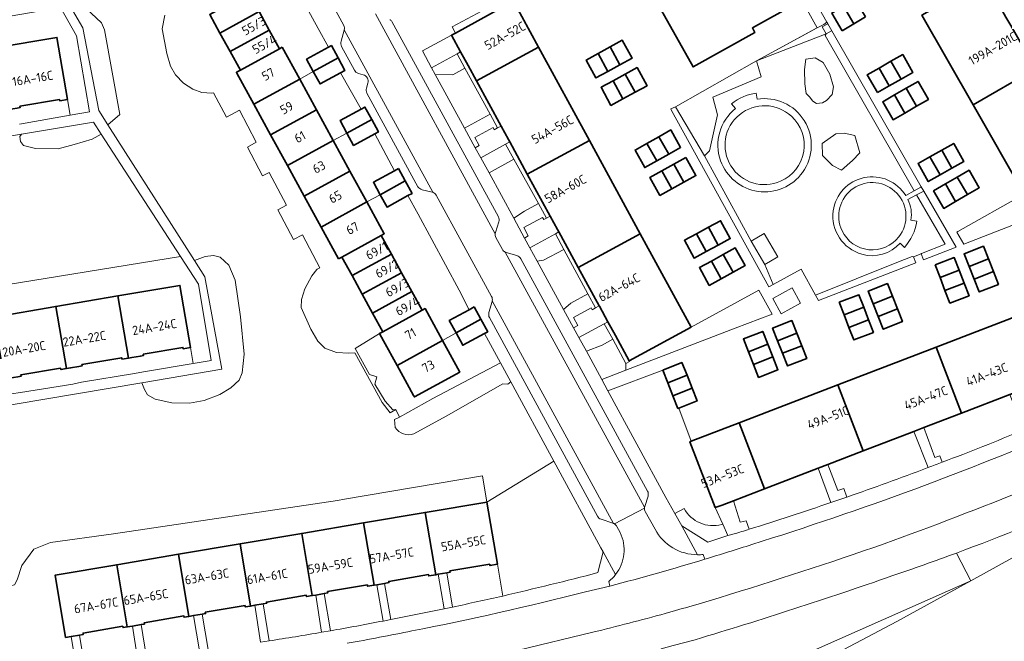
# Model space of a CAD drawing. Extents: x 152761 to 155748, y 459947 to 462743.
# Tile 183 of 256: x 155071 to 155217, y 461356 to 461448. Entities that reach past the tile are written whole.
import ezdxf
from ezdxf.enums import TextEntityAlignment as Align

# ---------------------------------------------------------------- set-up
doc = ezdxf.new("R2010")
doc.units = 0
doc.header["$LTSCALE"] = 0.75
for name, color, linetype, lineweight in [('B-RO-GR-BEPLANTING_CULTUUR_BODEMBEDEKKER-GV', 251, 'CONTINUOUS', 18), ('B-RO-GR-BEPLANTING_CULTUUR_BOSPLANTSOEN-GV', 251, 'CONTINUOUS', 18), ('B-RO-GR-BEPLANTING_CULTUUR_HEESTERS-GV', 251, 'CONTINUOUS', 18), ('B-RO-GR-BEPLANTING_CULTUUR_ROOS-GV', 251, 'CONTINUOUS', 18), ('B-RO-GR-GROENVOORZIENING-GV', 251, 'CONTINUOUS', 18), ('B-RO-GR-HAAG-GV', 251, 'CONTINUOUS', 13), ('B-RO-IE-TERREINAFSCHEIDING_KUNSTMATIG_HEKWERK-G', 251, 'IE-TERREINAFSCHEIDING-KUNSTMATIG', 18), ('B-RO-IE-TERREINAFSCHEIDING_KUNSTMATIG_MUUR-G', 251, 'IE-TERREINAFSCHEIDING-KUNSTMATIG-DICHT', 18), ('B-RO-OG-BEBOUWING-GV', 6, 'CONTINUOUS', 35), ('B-RO-OG-BEBOUWING-T18', 1, 'CONTINUOUS', 18), ('B-RO-OG-TERREIN_CULTUURSCHEIDING-GV', 251, 'CONTINUOUS', 18), ('B-RO-OG-TERREIN_ONBEGROEID-GV', 251, 'CONTINUOUS', 18), ('B-RO-VH-VERHARDING_ASFALT-GV', 251, 'CONTINUOUS', 18), ('B-RO-VH-VERHARDING_BETONSTRAATSTEEN-GV', 251, 'CONTINUOUS', 18), ('B-RO-VH-VERHARDING_STRAATBAKSTEEN-GV', 251, 'CONTINUOUS', 18), ('B-RO-VH-VERHARDING_TEGEL-GV', 251, 'CONTINUOUS', 18)]:
    doc.layers.add(name, color=color, linetype=linetype, lineweight=lineweight)
doc.styles.add('NLCS-ISO-M200-T18', font='NLCS-ISO.ttf', dxfattribs={"height": 0.36})
doc.linetypes.add('IE-TERREINAFSCHEIDING-KUNSTMATIG', pattern='A,4,[82,NLCS.SHX,S=0.75,R=90,X=0,Y=0],4,-2', length=10)
doc.linetypes.add('IE-TERREINAFSCHEIDING-KUNSTMATIG-DICHT', pattern='A,8,-1,[82,NLCS.SHX,S=0.75,R=90,X=0,Y=0],-1', length=10)

msp = doc.modelspace()

# ---------------------------------------------------------------- linework, layer by layer
at = {"layer": 'B-RO-GR-BEPLANTING_CULTUUR_BODEMBEDEKKER-GV', "flags": 128}
for points in [[(155167.31, 461394.118), (155166.561, 461396.014), (155158.434, 461392.947), (155167.039, 461377.125), (155168.351, 461374.748), (155169.723, 461375.486)], [(155175.3, 461373.101), (155175.457, 461373.162), (155174.35, 461375.604), (155170.591, 461385.391), (155170.752, 461385.453), (155168.948, 461390.381), (155168.807, 461390.325), (155168.058, 461392.221), (155167.31, 461394.118)], [(155220.067, 461387.117), (155218.073, 461392.398), (155210.897, 461389.642), (155205.303, 461387.493)], [(155205.807, 461381.495), (155205.932, 461381.542), (155203.793, 461386.913), (155196.278, 461384.027), (155191.041, 461382.015)], [(155205.303, 461387.493), (155206.906, 461383.067), (155207.665, 461383.314), (155208.041, 461382.343)], [(155191.518, 461376.364), (155189.61, 461381.465), (155181.659, 461378.411), (155177.037, 461376.636)], [(155191.041, 461382.015), (155192.526, 461378.162), (155193.446, 461378.422), (155193.892, 461377.182)], [(155177.037, 461376.636), (155178.06, 461373.423), (155178.95, 461373.647), (155179.395, 461372.395)], [(155169.723, 461375.486), (155168.351, 461374.748), (155169.365, 461372.911), (155173.268, 461370.482), (155176.229, 461371.457), (155175.457, 461373.162)], [(155175.457, 461373.162), (155175.3, 461373.101)], [(155142.022, 461367.198), (155140.911, 461367.01), (155140.877, 461367.206), (155134.978, 461366.206), (155135.012, 461366.005), (155134.525, 461365.922), (155135.384, 461360.854)], [(155142.822, 461362.488), (155142.022, 461367.198)], [(155134.122, 461360.59), (155133.255, 461365.707), (155132.87, 461365.642), (155131.838, 461365.467), (155131.805, 461365.661), (155125.9, 461364.66), (155125.932, 461364.472), (155125.292, 461364.363), (155126.202, 461358.995)], [(155125.056, 461358.773), (155124.142, 461364.168), (155123.716, 461364.096), (155122.763, 461363.935), (155122.729, 461364.135), (155116.827, 461363.135), (155116.861, 461362.935), (155116.304, 461362.841), (155117.241, 461357.322)], [(155115.946, 461357.098), (155115.085, 461362.634), (155114.563, 461362.546), (155113.692, 461362.398), (155113.659, 461362.596), (155107.761, 461361.597), (155107.794, 461361.404), (155107.254, 461361.312), (155108.165, 461355.83)], [(155106.862, 461355.631), (155106.04, 461361.107), (155105.41, 461361), (155104.612, 461360.865), (155104.578, 461361.066), (155098.686, 461360.067), (155098.719, 461359.869), (155098.237, 461359.787), (155099.127, 461354.53)], [(155097.836, 461354.357), (155096.953, 461359.57), (155096.256, 461359.452), (155095.537, 461359.33), (155095.504, 461359.526), (155089.618, 461358.528), (155089.651, 461358.329), (155089.148, 461358.243), (155089.976, 461353.358)], [(155088.637, 461353.204), (155087.883, 461358.029), (155087.104, 461357.897), (155086.473, 461357.79), (155086.439, 461357.988), (155080.544, 461356.99), (155080.577, 461356.794), (155080.003, 461356.697), (155080.731, 461352.401), (155080.834, 461352.411)]]:
    msp.add_lwpolyline(points, dxfattribs=at)
at = {"layer": 'B-RO-GR-BEPLANTING_CULTUUR_BODEMBEDEKKER-GV'}
for points in [[(155208.041, 461382.343, 0.0066592), (155220.067, 461387.117)], [(155193.892, 461377.182, 0.0064927), (155205.807, 461381.495)], [(155175.3, 461373.101, -0.3473611), (155169.723, 461375.486)], [(155169.723, 461375.486, 0.3473611), (155175.3, 461373.101)], [(155179.395, 461372.395, 0.0064955), (155191.518, 461376.364)], [(155135.384, 461360.854, 0.0044912), (155142.822, 461362.488)], [(155126.202, 461358.995, 0.0036655), (155134.122, 461360.59)], [(155117.241, 461357.322, 0.003702), (155125.056, 461358.773)], [(155108.165, 461355.83, 0.0043586), (155115.946, 461357.098)]]:
    msp.add_lwpolyline(points, format="xyb", dxfattribs=at)
at = {"layer": 'B-RO-GR-BEPLANTING_CULTUUR_BOSPLANTSOEN-GV', "flags": 128}
for points in [[(155174.439, 461339.483), (155174.444, 461340.412), (155175.074, 461341.615), (155176.082, 461342.495), (155177.017, 461342.814), (155178.205, 461342.739), (155179.174, 461342.337), (155180.03, 461341.33), (155177.585, 461346.162), (155176.389, 461348.835), (155212.25, 461364.752), (155210.14, 461368.868)], [(155171.374, 461356.005), (155168.114, 461355.13), (155166.307, 461354.65), (155174.439, 461339.483)]]:
    msp.add_lwpolyline(points, dxfattribs=at)
at = {"layer": 'B-RO-GR-BEPLANTING_CULTUUR_BOSPLANTSOEN-GV'}
for points in [[(155210.14, 461368.868, -0.00716), (155200.524, 461365.457)], [(155200.524, 461365.457, -0.0113929), (155171.374, 461356.005)]]:
    msp.add_lwpolyline(points, format="xyb", dxfattribs=at)
at = {"layer": 'B-RO-GR-BEPLANTING_CULTUUR_BOSPLANTSOEN-GV', "flags": 128}
msp.add_lwpolyline([(155177.585, 461346.162), (155201.294, 461358.706), (155212.25, 461364.752), (155176.389, 461348.835)], close=True, dxfattribs=at)
at = {"layer": 'B-RO-GR-BEPLANTING_CULTUUR_HEESTERS-GV', "flags": 128}
for points in [[(155067.454, 461443.832), (155076.666, 461445.39), (155078.223, 461436.18), (155078.617, 461433.85), (155081.483, 461434.365), (155079.564, 461445.613), (155077.179, 461449.823), (155040.955, 461443.617)], [(155210.14, 461368.868), (155212.25, 461364.752), (155224.901, 461371.735), (155245.933, 461382.908), (155248.566, 461378.715)], [(155076.028, 461351.962), (155079.462, 461352.283), (155078.769, 461356.487), (155077.95, 461356.349), (155076.387, 461365.576), (155085.54, 461367.127), (155094.693, 461368.678), (155103.845, 461370.229), (155112.998, 461371.781), (155122.151, 461373.332), (155131.304, 461374.883), (155140.457, 461376.434), (155139.799, 461380.32), (155119.344, 461376.854), (155118.275, 461376.673), (155085.05, 461371.701), (155075.714, 461370.411), (155073.259, 461369.428), (155071.454, 461367.022), (155070.752, 461364.869), (155070.368, 461364.145), (155069.194, 461363.868), (155069.516, 461363.109), (155068.638, 461362.724)]]:
    msp.add_lwpolyline(points, dxfattribs=at)
for points in [[(155084.233, 461432.435), (155086.024, 461433.982), (155083.71, 461446.543), (155083.269, 461447.559), (155081.014, 461449.699), (155079.917, 461450.223), (155078.655, 461450.058), (155080.502, 461446.835), (155082.879, 461434.559)], [(155071.418, 461431.056), (155071.181, 461430.699), (155071.252, 461429.93), (155071.727, 461429.361), (155073.475, 461428.93), (155076.835, 461428.879), (155079.219, 461429.496), (155081.908, 461430.294), (155083.246, 461431.029), (155082.076, 461432.835)], [(155229.479, 461427.416), (155220.208, 461422.117), (155210.325, 461416.58), (155210.2, 461416.51), (155211.253, 461414.693), (155231.812, 461422.702), (155236.394, 461425.258), (155234.851, 461427.945), (155234.661, 461427.868), (155232.447, 461426.974), (155232.255, 461426.896)], [(155095.012, 461412.86), (155055.076, 461406.412), (155052.723, 461405.546), (155051.037, 461403.952), (155049.713, 461401.843), (155049.637, 461400.057), (155054.763, 461388.268), (155059.968, 461390.885), (155060.253, 461390.977), (155059.928, 461393.175), (155059.648, 461393.127), (155058.084, 461402.332), (155067.294, 461403.897), (155076.503, 461405.462), (155085.713, 461407.027), (155094.923, 461408.593), (155096.49, 461399.371), (155096.895, 461396.986), (155099.578, 461397.435), (155097.651, 461408.784)], [(155089.279, 461394.133), (155089.641, 461393.131), (155090.119, 461392.371), (155091.26, 461391.687), (155093.719, 461391.157), (155096.359, 461391.125), (155098.538, 461391.497), (155100.846, 461392.415), (155102.471, 461393.394), (155103.699, 461394.548), (155104.151, 461395.6), (155104.44, 461398.366), (155103.89, 461403.918), (155103.134, 461409.373), (155102.173, 461411.601), (155100.889, 461412.788), (155099.919, 461413.012), (155098.657, 461412.857), (155097.083, 461412.273), (155098.615, 461409.869), (155101.156, 461396.139)]]:
    msp.add_lwpolyline(points, close=True, dxfattribs=at)
at = {"layer": 'B-RO-GR-BEPLANTING_CULTUUR_HEESTERS-GV'}
msp.add_lwpolyline([(155230.146, 461376.981, -0.0152509), (155210.14, 461368.868)], format="xyb", dxfattribs=at)
at = {"layer": 'B-RO-GR-BEPLANTING_CULTUUR_ROOS-GV', "flags": 128}
for points in [[(155137.202, 461440.833), (155135.433, 461439.868), (155132.813, 461439.896), (155137.155, 461431.934), (155140.935, 461433.995)], [(155148.105, 461420.749), (155144.48, 461427.332), (155140.802, 461425.307), (155144.471, 461418.593), (155146.03, 461419.607)], [(155147.918, 461412.208), (155151.842, 461405.016), (155152.896, 461405.962), (155155.437, 461407.33), (155151.881, 461413.935), (155148.887, 461412.323)], [(155161.063, 461396), (155161.104, 461396.992), (155159.136, 461400.602), (155157.564, 461399.744), (155155.235, 461398.825), (155157.528, 461394.6)]]:
    msp.add_lwpolyline(points, close=True, dxfattribs=at)
at = {"layer": 'B-RO-GR-GROENVOORZIENING-GV', "flags": 128}
for points in [[(155178.739, 461466.154), (155189.486, 461446.81), (155190.46, 461447.34), (155190.9, 461447.672), (155177.632, 461471.134), (155176.372, 461470.415)], [(155190.81, 461445.91), (155190.68, 461445.68), (155203.864, 461422.63), (155204.84, 461423.19), (155204.922, 461423.237), (155191.63, 461446.4), (155191.58, 461446.37)], [(155137.202, 461440.833), (155136.037, 461442.967), (155132.242, 461440.899), (155132.813, 461439.896), (155135.433, 461439.868)], [(155179.68, 461415.18), (155172.74, 461427.81), (155168.43, 461435.08), (155168.09, 461434.97), (155167.752, 461434.793), (155167.878, 461434.563), (155182.28, 461408.381), (155182.95, 461408.72), (155181.71, 461411.7)], [(155138.739, 461429.033), (155139.334, 461429.367), (155138.684, 461430.543), (155141.378, 461432.016), (155141.566, 461431.702), (155142.044, 461431.963), (155140.935, 461433.995), (155137.155, 461431.934)], [(155140.802, 461425.307), (155144.48, 461427.332), (155143.249, 461429.568), (155139.556, 461427.544)], [(155205.296, 461422.584), (155205.21, 461422.54), (155204.201, 461422.024), (155208.46, 461414.73), (155204.96, 461413.33), (155204.89, 461413.29), (155205.231, 461412.392), (155210.07, 461414.266)], [(155148.105, 461420.749), (155146.03, 461419.607), (155144.471, 461418.593), (155146.065, 461415.618), (155146.608, 461415.947), (155145.96, 461417.173), (155148.71, 461418.688), (155148.897, 461418.361), (155149.302, 461418.575)], [(155147.918, 461412.208), (155148.887, 461412.323), (155151.881, 461413.935), (155150.63, 461416.259), (155146.852, 461414.189)], [(155203.76, 461412.85), (155203.58, 461412.87), (155201.3, 461411.98), (155189.24, 461407.16), (155189.66, 461406.36), (155204.104, 461411.955)], [(155151.842, 461405.016), (155153.32, 461402.308), (155153.948, 461402.645), (155153.303, 461403.845), (155155.921, 461405.277), (155156.098, 461404.981), (155156.561, 461405.241), (155155.437, 461407.33), (155152.896, 461405.962)], [(155170.768, 461402.415), (155161.561, 461397.412), (155161.633, 461397.279), (155161.104, 461396.992), (155161.063, 461396), (155177.315, 461402.236), (155182.769, 461404.329), (155180.799, 461407.873)], [(155154.106, 461400.87), (155155.235, 461398.825), (155157.564, 461399.744), (155159.136, 461400.602), (155157.879, 461402.905)]]:
    msp.add_lwpolyline(points, close=True, dxfattribs=at)
for points in [[(155144.017, 461394.263), (155142.461, 461397.12), (155132.442, 461391.783), (155127.502, 461389.054), (155126.756, 461388.695), (155126.871, 461387.499)], [(155129.615, 461386.544), (155134.4, 461389.159), (155142.823, 461393.982), (155143.577, 461393.942), (155144.017, 461394.263)]]:
    msp.add_lwpolyline(points, dxfattribs=at)
at = {"layer": 'B-RO-GR-GROENVOORZIENING-GV'}
msp.add_lwpolyline([(155126.871, 461387.499, 0.3510432), (155129.615, 461386.544)], format="xyb", dxfattribs=at)
at = {"layer": 'B-RO-GR-HAAG-GV', "flags": 128}
for points in [[(155189.486, 461446.81), (155190.46, 461447.34), (155190.9, 461447.672), (155177.632, 461471.134), (155176.372, 461470.415), (155178.739, 461466.154)], [(155204.922, 461423.237), (155191.63, 461446.4), (155191.58, 461446.37), (155190.81, 461445.91), (155190.68, 461445.68), (155203.864, 461422.63), (155204.84, 461423.19)], [(155136.037, 461442.967), (155132.242, 461440.899), (155132.813, 461439.896), (155135.433, 461439.868), (155137.202, 461440.833)], [(155182.95, 461408.72), (155181.71, 461411.7), (155179.68, 461415.18), (155172.74, 461427.81), (155168.43, 461435.08), (155168.09, 461434.97), (155167.752, 461434.793), (155167.878, 461434.563), (155182.28, 461408.381)], [(155142.044, 461431.963), (155140.935, 461433.995), (155137.155, 461431.934), (155138.739, 461429.033), (155139.334, 461429.367), (155138.684, 461430.543), (155141.378, 461432.016), (155141.566, 461431.702)], [(155143.249, 461429.568), (155139.556, 461427.544), (155140.802, 461425.307), (155144.48, 461427.332)], [(155204.201, 461422.024), (155208.46, 461414.73), (155204.96, 461413.33), (155204.89, 461413.29), (155205.231, 461412.392), (155210.07, 461414.266), (155205.296, 461422.584), (155205.21, 461422.54)], [(155149.302, 461418.575), (155148.105, 461420.749), (155146.03, 461419.607), (155144.471, 461418.593), (155146.065, 461415.618), (155146.608, 461415.947), (155145.96, 461417.173), (155148.71, 461418.688), (155148.897, 461418.361)], [(155151.881, 461413.935), (155150.63, 461416.259), (155146.852, 461414.189), (155147.918, 461412.208), (155148.887, 461412.323)], [(155189.24, 461407.16), (155189.66, 461406.36), (155204.104, 461411.955), (155203.76, 461412.85), (155203.58, 461412.87), (155201.3, 461411.98)], [(155153.32, 461402.308), (155153.948, 461402.645), (155153.303, 461403.845), (155155.921, 461405.277), (155156.098, 461404.981), (155156.561, 461405.241), (155155.437, 461407.33), (155152.896, 461405.962), (155151.842, 461405.016)], [(155155.235, 461398.825), (155157.564, 461399.744), (155159.136, 461400.602), (155157.879, 461402.905), (155154.106, 461400.87)]]:
    msp.add_lwpolyline(points, close=True, dxfattribs=at)
at = {"layer": 'B-RO-IE-TERREINAFSCHEIDING_KUNSTMATIG_HEKWERK-G', "flags": 128}
for points in [[(155189.194, 461446.651), (155180.49, 461441.91)], [(155180.49, 461441.91), (155168.43, 461435.08)], [(155124.542, 461401.438), (155120.942, 461399.208), (155123.054, 461395.365), (155124.129, 461395.039), (155123.819, 461393.951), (155125.361, 461391.431), (155126.522, 461390.098), (155126.964, 461390.175)], [(155127.502, 461389.054), (155132.442, 461391.783), (155142.461, 461397.12)], [(155126.964, 461390.175), (155127.502, 461389.054)], [(155168.948, 461390.381), (155170.752, 461385.453)]]:
    msp.add_lwpolyline(points, dxfattribs=at)
at = {"layer": 'B-RO-IE-TERREINAFSCHEIDING_KUNSTMATIG_MUUR-G', "flags": 128}
for points in [[(155112.686, 461439.219), (155114.707, 461440.323)], [(155117.66, 461430.109), (155119.675, 461431.211)], [(155122.65, 461420.97), (155124.637, 461422.054)], [(155133.877, 461400.433), (155135.888, 461401.533)]]:
    msp.add_lwpolyline(points, dxfattribs=at)
at = {"layer": 'B-RO-OG-BEBOUWING-GV', "flags": 128}
for points in [[(155162.25, 461457.057), (155162.137, 461456.994), (155171.05, 461441.015), (155180.226, 461446.134), (155179.85, 461446.808), (155186.208, 461450.355), (155183.62, 461454.994), (155177.139, 461451.379), (155171.191, 461462.042)], [(155221.879, 461440.713), (155219.98, 461444.036), (155218.987, 461445.773), (155218.185, 461447.176), (155217.472, 461448.424), (155216.258, 461450.548), (155214.279, 461454.01), (155205.008, 461448.711), (155212.608, 461435.414)], [(155105.146, 461452.012), (155099.333, 461448.81), (155100.854, 461446.049), (155106.654, 461449.242)], [(155196.654, 461448.438), (155195.117, 461451.069), (155193.373, 461450.046), (155194.907, 461447.418)], [(155148.111, 461443.969), (155144.408, 461450.761), (155142.447, 461449.687), (155135.793, 461446.042), (155135.217, 461445.726), (155136.564, 461443.254), (155137.667, 461441.229), (155138.911, 461438.951)], [(155193.161, 461446.398), (155194.907, 461447.418), (155193.373, 461450.046), (155191.624, 461449.02)], [(155100.854, 461446.049), (155102.375, 461443.285), (155108.162, 461446.471), (155106.654, 461449.242)], [(155067.454, 461443.832), (155069.012, 461434.622), (155069.487, 461434.702), (155070.78, 461434.921), (155071.212, 461434.994), (155071.18, 461435.186), (155077.056, 461436.181), (155077.088, 461435.988), (155078.223, 461436.18), (155076.666, 461445.39)], [(155108.162, 461446.471), (155102.375, 461443.285), (155103.887, 461440.539), (155109.67, 461443.699)], [(155110.109, 461443.938), (155109.67, 461443.699), (155103.887, 461440.539), (155103.308, 461440.222), (155103.377, 461440.095), (155105.887, 461435.503), (155112.686, 461439.219)], [(155116.965, 461443.95), (155113.7, 461442.16), (155114.707, 461440.323), (155118.4, 461442.348), (155117.393, 461444.185)], [(155142.571, 461432.25), (155142.587, 461432.222), (155143.67, 461430.237), (155143.853, 461429.899), (155144.95, 461427.874), (155146.465, 461425.097), (155155.665, 461430.114), (155148.111, 461443.969), (155138.911, 461438.951)], [(155156.976, 461443.01), (155158.433, 461440.36), (155160.214, 461441.339), (155158.758, 461443.989)], [(155158.758, 461443.989), (155160.214, 461441.339), (155161.996, 461442.318), (155160.54, 461444.968)], [(155114.707, 461440.323), (155115.715, 461438.486), (155118.74, 461440.144), (155119.407, 461440.51), (155118.4, 461442.348)], [(155158.433, 461440.36), (155156.976, 461443.01), (155155.195, 461442.032), (155156.651, 461439.381)], [(155201.914, 461439.216), (155203.669, 461440.215), (155202.168, 461442.854), (155200.412, 461441.855)], [(155160.971, 461439.953), (155162.443, 461437.255), (155164.227, 461438.228), (155162.756, 461440.926)], [(155198.404, 461437.219), (155200.159, 461438.218), (155198.657, 461440.856), (155196.903, 461439.858)], [(155198.657, 461440.856), (155200.159, 461438.218), (155201.914, 461439.216), (155200.412, 461441.855)], [(155162.443, 461437.255), (155160.971, 461439.953), (155159.187, 461438.979), (155160.658, 461436.281)], [(155221.879, 461440.713), (155212.608, 461435.414), (155220.208, 461422.117), (155229.479, 461427.416), (155227.65, 461430.615), (155226.656, 461432.354), (155225.756, 461433.929), (155225.166, 461434.962), (155223.924, 461437.135)], [(155105.887, 461435.503), (155108.377, 461430.948), (155115.173, 461434.664), (155112.686, 461439.219)], [(155159.187, 461438.979), (155157.402, 461438.006), (155158.874, 461435.308), (155160.658, 461436.281)], [(155202.69, 461437.859), (155204.228, 461435.181), (155205.977, 461436.185), (155204.439, 461438.864)], [(155202.479, 461434.176), (155200.941, 461436.855), (155199.191, 461435.85), (155200.729, 461433.172)], [(155200.941, 461436.855), (155202.479, 461434.176), (155204.228, 461435.181), (155202.69, 461437.859)], [(155119.675, 461431.21), (155123.373, 461433.225), (155122.37, 461435.066), (155121.79, 461434.751), (155118.672, 461433.052)], [(155108.377, 461430.948), (155110.866, 461426.396), (155117.66, 461430.109), (155115.173, 461434.664)], [(155123.843, 461431.092), (155124.377, 461431.383), (155123.373, 461433.225), (155119.675, 461431.21), (155120.679, 461429.367)], [(155164.213, 461429.668), (155165.666, 461427.083), (155167.437, 461428.079), (155165.984, 461430.664)], [(155165.984, 461430.664), (155167.437, 461428.079), (155169.208, 461429.074), (155167.755, 461431.659)], [(155110.866, 461426.396), (155113.353, 461421.847), (155120.144, 461425.56), (155117.66, 461430.109)], [(155149.858, 461418.878), (155149.87, 461418.856), (155150.947, 461416.89), (155151.139, 461416.537), (155154.026, 461411.246), (155163.219, 461416.26), (155155.665, 461430.114), (155146.465, 461425.097)], [(155165.666, 461427.083), (155164.213, 461429.668), (155162.443, 461428.673), (155163.895, 461426.088)], [(155207.965, 461428.674), (155209.472, 461425.995), (155211.237, 461426.987), (155209.731, 461429.667)], [(155207.707, 461425.002), (155206.2, 461427.682), (155204.435, 461426.689), (155205.942, 461424.01)], [(155206.2, 461427.682), (155207.707, 461425.002), (155209.472, 461425.995), (155207.965, 461428.674)], [(155166.441, 461425.6), (155167.915, 461422.927), (155169.692, 461423.908), (155168.218, 461426.58)], [(155169.997, 461427.561), (155168.218, 461426.58), (155169.692, 461423.908), (155171.47, 461424.888)], [(155113.353, 461421.847), (155115.862, 461417.259), (155122.65, 461420.97), (155120.144, 461425.56)], [(155127.344, 461425.939), (155126.751, 461425.614), (155123.625, 461423.897), (155124.637, 461422.054), (155128.356, 461424.096)], [(155167.915, 461422.927), (155166.441, 461425.6), (155164.663, 461424.62), (155166.137, 461421.947)], [(155210.247, 461424.669), (155211.767, 461422.059), (155213.521, 461423.081), (155212.003, 461425.692)], [(155128.756, 461421.918), (155129.367, 461422.254), (155128.356, 461424.096), (155124.637, 461422.054), (155125.649, 461420.212)], [(155210.013, 461421.038), (155208.493, 461423.648), (155206.738, 461422.626), (155208.258, 461420.016)], [(155211.767, 461422.059), (155210.247, 461424.669), (155208.493, 461423.648), (155210.013, 461421.038)], [(155118.438, 461412.545), (155118.954, 461412.792), (155124.786, 461416.014), (155125.225, 461416.254), (155122.65, 461420.97), (155115.862, 461417.259)], [(155173.345, 461417.234), (155174.779, 461414.577), (155176.566, 461415.542), (155175.132, 461418.199)], [(155126.302, 461413.238), (155124.786, 461416.014), (155118.954, 461412.792), (155120.455, 461410.045)], [(155161.561, 461397.412), (155170.768, 461402.415), (155163.219, 461416.26), (155154.026, 461411.246), (155157.127, 461405.56), (155157.152, 461405.514), (155158.416, 461403.194), (155159.527, 461401.155)], [(155172.992, 461413.612), (155171.558, 461416.268), (155169.77, 461415.303), (155171.205, 461412.647)], [(155174.779, 461414.577), (155173.345, 461417.234), (155171.558, 461416.268), (155172.992, 461413.612)], [(155121.971, 461407.269), (155127.818, 461410.462), (155126.302, 461413.238), (155120.455, 461410.045)], [(155173.771, 461412.21), (155175.229, 461409.568), (155177, 461410.546), (155175.541, 461413.188)], [(155175.541, 461413.188), (155177, 461410.546), (155178.77, 461411.523), (155177.311, 461414.165)], [(155212.024, 461411.4), (155214.882, 461412.524), (155214.14, 461414.411), (155211.281, 461413.288)], [(155175.229, 461409.568), (155173.771, 461412.21), (155172.001, 461411.233), (155173.459, 461408.591)], [(155206.978, 461411.631), (155207.707, 461409.74), (155210.547, 461410.836), (155209.818, 461412.727)], [(155212.766, 461409.513), (155215.624, 461410.636), (155214.882, 461412.524), (155212.024, 461411.4)], [(155127.818, 461410.462), (155121.971, 461407.269), (155123.488, 461404.492), (155129.335, 461407.686)], [(155211.277, 461408.945), (155210.547, 461410.836), (155207.707, 461409.74), (155208.436, 461407.849)], [(155215.624, 461410.636), (155212.766, 461409.513), (155213.508, 461407.626), (155216.366, 461408.749)], [(155197.781, 461405.854), (155200.634, 461406.981), (155199.891, 461408.862), (155197.038, 461407.735)], [(155211.277, 461408.945), (155208.436, 461407.849), (155209.166, 461405.958), (155212.006, 461407.054)], [(155087.774, 461397.89), (155089.065, 461398.109), (155089.498, 461398.182), (155089.465, 461398.378), (155095.357, 461399.379), (155095.39, 461399.184), (155096.49, 461399.371), (155094.923, 461408.593), (155085.713, 461407.027), (155087.28, 461397.806)], [(155125.014, 461401.698), (155130.851, 461404.91), (155129.335, 461407.686), (155123.488, 461404.492)], [(155085.713, 461407.027), (155076.503, 461405.462), (155078.071, 461396.239), (155078.685, 461396.343), (155079.909, 461396.551), (155080.408, 461396.636), (155080.373, 461396.84), (155086.28, 461397.843), (155086.314, 461397.642), (155087.28, 461397.806)], [(155192.754, 461406.099), (155193.471, 461404.232), (155196.373, 461405.346), (155195.656, 461407.214)], [(155200.634, 461406.981), (155197.781, 461405.854), (155198.525, 461403.972), (155201.378, 461405.099)], [(155069.566, 461394.804), (155070.881, 461395.028), (155071.34, 461395.106), (155071.307, 461395.299), (155077.216, 461396.303), (155077.251, 461396.1), (155078.071, 461396.239), (155076.503, 461405.462), (155067.294, 461403.897), (155068.859, 461394.684)], [(155125.125, 461400.379), (155127.15, 461396.697), (155133.877, 461400.433), (155131.296, 461405.154), (155130.851, 461404.91), (155125.014, 461401.698), (155124.542, 461401.438)], [(155138.58, 461405.387), (155137.841, 461404.982), (155134.886, 461403.365), (155135.888, 461401.533), (155139.583, 461403.554)], [(155196.373, 461405.346), (155193.471, 461404.232), (155194.189, 461402.364), (155197.091, 461403.478)], [(155198.525, 461403.972), (155199.268, 461402.091), (155202.121, 461403.217), (155201.378, 461405.099)], [(155218.073, 461392.398), (155219.51, 461392.95), (155225.516, 461395.257), (155221.756, 461405.044), (155207.138, 461399.429), (155210.897, 461389.642)], [(155135.888, 461401.533), (155136.891, 461399.7), (155140.12, 461401.467), (155140.585, 461401.722), (155139.583, 461403.554)], [(155183.589, 461400.387), (155186.448, 461401.504), (155185.716, 461403.379), (155182.857, 461402.263)], [(155197.091, 461403.478), (155194.189, 461402.364), (155194.906, 461400.496), (155197.808, 461401.61)], [(155182.15, 461399.867), (155181.401, 461401.767), (155178.539, 461400.64), (155179.288, 461398.739)], [(155186.448, 461401.504), (155183.589, 461400.387), (155184.321, 461398.512), (155187.181, 461399.629)], [(155127.15, 461396.697), (155128.644, 461393.979), (155129.594, 461392.252), (155129.707, 461392.047), (155136.447, 461395.732), (155133.877, 461400.433)], [(155180.038, 461396.839), (155182.899, 461397.966), (155182.15, 461399.867), (155179.288, 461398.739)], [(155187.181, 461399.629), (155184.321, 461398.512), (155185.053, 461396.637), (155187.913, 461397.754)], [(155196.278, 461384.027), (155203.793, 461386.913), (155205.303, 461387.493), (155210.897, 461389.642), (155207.138, 461399.429), (155192.519, 461393.814)], [(155166.561, 461396.014), (155167.31, 461394.118), (155170.163, 461395.245), (155169.414, 461397.141)], [(155182.899, 461397.966), (155180.038, 461396.839), (155180.787, 461394.938), (155183.648, 461396.066)], [(155170.163, 461395.245), (155167.31, 461394.118), (155168.058, 461392.221), (155170.912, 461393.348)], [(155168.948, 461390.381), (155171.661, 461391.452), (155170.912, 461393.348), (155168.058, 461392.221), (155168.807, 461390.325)], [(155181.659, 461378.411), (155189.61, 461381.465), (155191.041, 461382.015), (155196.278, 461384.027), (155192.519, 461393.814), (155177.9, 461388.199)], [(155170.752, 461385.453), (155170.591, 461385.391), (155174.35, 461375.604), (155175.363, 461375.993), (155177.037, 461376.636), (155181.659, 461378.411), (155177.9, 461388.199)], [(155131.304, 461374.883), (155132.87, 461365.642), (155133.255, 461365.707), (155134.525, 461365.922), (155135.012, 461366.005), (155134.978, 461366.206), (155140.877, 461367.206), (155140.911, 461367.01), (155142.022, 461367.198), (155140.457, 461376.434)], [(155123.716, 461364.096), (155124.142, 461364.168), (155125.292, 461364.363), (155125.932, 461364.472), (155125.9, 461364.66), (155131.805, 461365.661), (155131.838, 461365.467), (155132.87, 461365.642), (155131.304, 461374.883), (155122.151, 461373.332)], [(155114.563, 461362.546), (155115.085, 461362.634), (155116.304, 461362.841), (155116.861, 461362.935), (155116.827, 461363.135), (155122.729, 461364.135), (155122.763, 461363.935), (155123.716, 461364.096), (155122.151, 461373.332), (155112.998, 461371.781)], [(155112.998, 461371.781), (155103.845, 461370.229), (155105.41, 461361), (155106.04, 461361.107), (155107.254, 461361.312), (155107.794, 461361.404), (155107.761, 461361.597), (155113.659, 461362.596), (155113.692, 461362.398), (155114.563, 461362.546)], [(155096.953, 461359.57), (155098.237, 461359.787), (155098.719, 461359.869), (155098.686, 461360.067), (155104.578, 461361.066), (155104.612, 461360.865), (155105.41, 461361), (155103.845, 461370.229), (155094.693, 461368.678), (155096.256, 461359.452)], [(155096.256, 461359.452), (155094.693, 461368.678), (155085.54, 461367.127), (155087.104, 461357.897), (155087.883, 461358.029), (155089.148, 461358.243), (155089.651, 461358.329), (155089.618, 461358.528), (155095.504, 461359.526), (155095.537, 461359.33)], [(155080.003, 461356.697), (155080.577, 461356.794), (155080.544, 461356.99), (155086.439, 461357.988), (155086.473, 461357.79), (155087.104, 461357.897), (155085.54, 461367.127), (155076.387, 461365.576), (155077.95, 461356.349), (155078.769, 461356.487)]]:
    msp.add_lwpolyline(points, close=True, dxfattribs=at)
at = {"layer": 'B-RO-OG-TERREIN_CULTUURSCHEIDING-GV', "flags": 128}
for points in [[(155081.014, 461449.699), (155083.269, 461447.559), (155083.71, 461446.543), (155086.024, 461433.982), (155084.233, 461432.435), (155097.083, 461412.273), (155098.657, 461412.857), (155099.919, 461413.012), (155100.889, 461412.788), (155102.173, 461411.601), (155103.134, 461409.373), (155103.89, 461403.918), (155104.44, 461398.366), (155104.151, 461395.6), (155103.699, 461394.548), (155102.471, 461393.394), (155100.846, 461392.415), (155098.538, 461391.497), (155096.359, 461391.125), (155093.719, 461391.157), (155091.26, 461391.687), (155090.119, 461392.371), (155089.641, 461393.131), (155089.279, 461394.133), (155065.44, 461390.105)], [(155126.871, 461387.499), (155126.756, 461388.695), (155127.502, 461389.054), (155126.964, 461390.175), (155126.095, 461389.672), (155124.913, 461391.202), (155120.886, 461398.557), (155119.996, 461398.55), (155118.157, 461398.634), (155116.414, 461399.273), (155115.4, 461400.326), (155114.339, 461402.103), (155112.927, 461405.308), (155112.937, 461406.504), (155113.453, 461408.093), (155114.481, 461410.02), (155115.21, 461410.937), (155115.269, 461411.011), (155115.684, 461411.188), (155113.083, 461416.088), (155111.758, 461415.384), (155109.421, 461419.788), (155110.737, 461420.508), (155108.158, 461425.367), (155107.156, 461424.846), (155104.933, 461429.124), (155106.249, 461429.843), (155103.773, 461434.608), (155101.819, 461433.563), (155099.875, 461437.195), (155099.651, 461437.136), (155098.154, 461437.226), (155096.83, 461437.697), (155095.472, 461438.623), (155094.275, 461439.835), (155093.527, 461441.134), (155092.96, 461442.992), (155092.282, 461446.664), (155092.695, 461448.703)], [(155202.61, 461421.91), (155203.864, 461422.63), (155190.68, 461445.68), (155190.81, 461445.91), (155180.49, 461441.91), (155181.14, 461439.54), (155173.97, 461436.52), (155174.69, 461433.91), (155173.48, 461428.56), (155172.74, 461427.81), (155179.68, 461415.18), (155181.61, 461416.3), (155183.63, 461412.82), (155181.71, 461411.7), (155182.95, 461408.72), (155187.11, 461410.99), (155189.24, 461407.16), (155201.3, 461411.98), (155203.58, 461412.87), (155203.76, 461412.85), (155204.89, 461413.29), (155204.96, 461413.33), (155208.46, 461414.73), (155204.201, 461422.024)], [(155180.428, 461437.131), (155180.56, 461436.22)], [(155177.376, 461434.841), (155176.744, 461435.555)], [(155204.201, 461422.024), (155202.9, 461421.36)], [(155203.359, 461418.254), (155204.262, 461418.13)], [(155202.408, 461414.222), (155201.781, 461414.858)], [(155070.752, 461364.869), (155071.454, 461367.022), (155073.259, 461369.428), (155075.714, 461370.411), (155085.05, 461371.701), (155118.275, 461376.673), (155119.344, 461376.854), (155139.799, 461380.32), (155140.457, 461376.434), (155150.404, 461382.511), (155144.017, 461394.263), (155143.577, 461393.942), (155142.823, 461393.982), (155134.4, 461389.159), (155129.615, 461386.544)], [(155157.393, 461369.654), (155150.404, 461382.511), (155140.457, 461376.434), (155142.022, 461367.198), (155142.822, 461362.488)], [(155156.949, 461365.96), (155157.729, 461369.036), (155157.393, 461369.654)]]:
    msp.add_lwpolyline(points, dxfattribs=at)
for points in [[(155190.81, 461445.91), (155190.22, 461446.98), (155191.04, 461447.427), (155190.9, 461447.672), (155190.46, 461447.34), (155189.486, 461446.81), (155180.49, 461441.91)], [(155187.85, 461437.07), (155187.64, 461438.49), (155187.59, 461440.65), (155187.78, 461442.16), (155189.15, 461442.39), (155190.35, 461441.68), (155191.36, 461439.96), (155191.88, 461438.07), (155191.68, 461436.92), (155190.83, 461436.02), (155190.25, 461435.68), (155189.37, 461435.6), (155188.83, 461435.92), (155188.32, 461436.58)], [(155168.43, 461435.08), (155172.74, 461427.81), (155173.48, 461428.56), (155174.69, 461433.91), (155173.97, 461436.52), (155181.14, 461439.54), (155180.49, 461441.91)], [(155083.246, 461431.029), (155081.908, 461430.294), (155079.219, 461429.496), (155076.835, 461428.879), (155073.475, 461428.93), (155071.727, 461429.361), (155071.252, 461429.93), (155071.181, 461430.699), (155071.418, 461431.056), (155046.499, 461426.898), (155046.637, 461425.938), (155046.542, 461424.96), (155045.814, 461422.551), (155043.915, 461417.981), (155043.156, 461417.128), (155042.684, 461416.88), (155042.375, 461416.757), (155049.637, 461400.057), (155049.713, 461401.843), (155051.037, 461403.952), (155052.723, 461405.546), (155055.076, 461406.412), (155095.012, 461412.86)], [(155190.26, 461427.85), (155191.75, 461426.4), (155193.06, 461425.68), (155194.73, 461427.13), (155195.79, 461428.29), (155195.04, 461430.84), (155193.49, 461431.18), (155192.23, 461431.09), (155190.23, 461429.66)], [(155190.26, 461427.85), (155190.23, 461429.66), (155192.23, 461431.09), (155193.49, 461431.18), (155195.04, 461430.84), (155195.79, 461428.29), (155194.73, 461427.13), (155193.06, 461425.68), (155191.75, 461426.4)]]:
    msp.add_lwpolyline(points, close=True, dxfattribs=at)
at = {"layer": 'B-RO-OG-TERREIN_CULTUURSCHEIDING-GV'}
for points in [[(155176.744, 461435.555, -0.1270154), (155180.428, 461437.131)], [(155180.56, 461436.22, -0.6675566), (155187.313, 461425.364)], [(155175.135, 461427.099, -0.3210004), (155177.376, 461434.841)], [(155187.313, 461425.364, -0.6060979), (155175.135, 461427.099)], [(155191.856, 461419.668, -0.7057771), (155202.61, 461421.91)], [(155202.9, 461421.36, -0.1715677), (155203.359, 461418.254)], [(155196.11, 461413.213, -0.3730491), (155191.856, 461419.668)], [(155204.262, 461418.13, -0.1524334), (155202.408, 461414.222)], [(155201.781, 461414.858, -0.2883435), (155196.11, 461413.213)], [(155129.615, 461386.544, -0.3510432), (155126.871, 461387.499)], [(155142.822, 461362.488, 0.007502), (155156.949, 461365.96)]]:
    msp.add_lwpolyline(points, format="xyb", dxfattribs=at)
at = {"layer": 'B-RO-OG-TERREIN_ONBEGROEID-GV', "flags": 128}
for points in [[(155187.85, 461437.07), (155188.32, 461436.58), (155188.83, 461435.92), (155189.37, 461435.6), (155190.25, 461435.68), (155190.83, 461436.02), (155191.68, 461436.92), (155191.88, 461438.07), (155191.36, 461439.96), (155190.35, 461441.68), (155189.15, 461442.39), (155187.78, 461442.16), (155187.59, 461440.65), (155187.64, 461438.49)], [(155185.76, 461408.25), (155182.88, 461406.67), (155184.13, 461404.38), (155187.01, 461405.95)]]:
    msp.add_lwpolyline(points, close=True, dxfattribs=at)
at = {"layer": 'B-RO-OG-TERREIN_ONBEGROEID-GV'}
for points in [[(155185.647, 461433.697, 1.8601898), (155184.047, 461424.055)], [(155184.047, 461424.055, 0.5438673), (155185.647, 461433.697)], [(155201.586, 461415.787, 1.7998383), (155193.158, 461416.698)], [(155193.158, 461416.698, 0.5573127), (155201.586, 461415.787)]]:
    msp.add_lwpolyline(points, format="xyb", dxfattribs=at)
at = {"layer": 'B-RO-VH-VERHARDING_ASFALT-GV', "flags": 128}
for points in [[(155073.983, 461531.375), (155081.913, 461516.401), (155082.281, 461515.733), (155085.759, 461508.536), (155088.177, 461504.104), (155105.319, 461472.687), (155119.221, 461447.154)], [(155141.699, 461416.262), (155123.937, 461448.888)], [(155119.309, 461446.508), (155132.425, 461422.422)], [(155132.95, 461421.97), (155141.169, 461406.923)], [(155142.757, 461413.925), (155141.783, 461415.701)], [(155163.853, 461375.691), (155143.186, 461413.531)], [(155141.259, 461406.303), (155159.249, 461373.265)], [(155159.42, 461373.179), (155163.834, 461375.54)], [(155158.726, 461363.96), (155155.118, 461363.125)], [(155141.881, 461353.637), (155145.163, 461354.467), (155156.171, 461357.104)]]:
    msp.add_lwpolyline(points, dxfattribs=at)
at = {"layer": 'B-RO-VH-VERHARDING_ASFALT-GV'}
for points in [[(155119.221, 461447.154, -0.1674499), (155119.309, 461446.508)], [(155132.425, 461422.422, -0.1709712), (155132.95, 461421.97)], [(155141.783, 461415.701, -0.1608268), (155141.699, 461416.262)], [(155143.186, 461413.531, -0.1639959), (155142.757, 461413.925)], [(155141.169, 461406.923, -0.1643315), (155141.259, 461406.303)], [(155226.651, 461387.37, -0.0104758), (155203.949, 461378.354)], [(155203.949, 461378.354, -0.0116249), (155179.794, 461370.131)], [(155199.389, 461370.231, 0.0092096), (155220.856, 461378.459)], [(155163.834, 461375.54, -0.033417), (155163.853, 461375.691)], [(155159.249, 461373.265, -0.0490771), (155159.42, 461373.179)], [(155179.794, 461370.131, -0.0041264), (155172.781, 461367.945)], [(155174.949, 461362.236, 0.0101948), (155199.389, 461370.231)], [(155172.781, 461367.945, -0.0096186), (155158.726, 461363.96)], [(155155.118, 461363.125, -0.0139951), (155129.333, 461357.294)], [(155166.924, 461359.902, 0.0062458), (155174.949, 461362.236)], [(155156.171, 461357.104, 0.0081861), (155166.924, 461359.902)], [(155129.333, 461357.294, -0.0056209), (155119.735, 461355.468)]]:
    msp.add_lwpolyline(points, format="xyb", dxfattribs=at)
at = {"layer": 'B-RO-VH-VERHARDING_BETONSTRAATSTEEN-GV'}
for points in [[(155180.428, 461437.131, 0.1270154), (155176.744, 461435.555)], [(155184.047, 461424.055, -1.8601898), (155185.647, 461433.697)], [(155187.313, 461425.364, 0.6675566), (155180.56, 461436.22)], [(155177.376, 461434.841, 0.3210004), (155175.135, 461427.099)], [(155185.647, 461433.697, -0.5438673), (155184.047, 461424.055)], [(155175.135, 461427.099, 0.6060979), (155187.313, 461425.364)], [(155202.61, 461421.91, 0.7057771), (155191.856, 461419.668)], [(155193.158, 461416.698, -1.7998383), (155201.586, 461415.787)], [(155203.359, 461418.254, 0.1715677), (155202.9, 461421.36)], [(155191.856, 461419.668, 0.3730491), (155196.11, 461413.213)], [(155202.408, 461414.222, 0.1524334), (155204.262, 461418.13)], [(155201.586, 461415.787, -0.5573127), (155193.158, 461416.698)], [(155196.11, 461413.213, 0.2883435), (155201.781, 461414.858)], [(155220.856, 461378.459, -0.0092096), (155199.389, 461370.231)], [(155210.14, 461368.868, 0.0152509), (155230.146, 461376.981)], [(155163.963, 461375.031, -0.1473441), (155163.834, 461375.54)], [(155159.42, 461373.179, -0.1319718), (155159.757, 461372.811)], [(155171.738, 461368.611, -0.2760863), (155165.418, 461372.386)], [(155160.232, 461371.899, -0.2910851), (155159.56, 461365.667)], [(155199.389, 461370.231, -0.0101948), (155174.949, 461362.236)], [(155158.726, 461363.96, 0.0096186), (155172.781, 461367.945)], [(155172.567, 461368.66, -0.0301229), (155171.738, 461368.611)], [(155200.524, 461365.457, 0.00716), (155210.14, 461368.868)], [(155159.56, 461365.667, -0.0616044), (155158.534, 461364.664)], [(155171.374, 461356.005, 0.0113929), (155200.524, 461365.457)], [(155174.949, 461362.236, -0.0062458), (155166.924, 461359.902)], [(155166.924, 461359.902, -0.0081861), (155156.171, 461357.104)]]:
    msp.add_lwpolyline(points, format="xyb", dxfattribs=at)
at = {"layer": 'B-RO-VH-VERHARDING_BETONSTRAATSTEEN-GV', "flags": 128}
for points in [[(155180.56, 461436.22), (155180.428, 461437.131)], [(155176.744, 461435.555), (155177.376, 461434.841)], [(155202.9, 461421.36), (155204.201, 461422.024), (155205.21, 461422.54), (155205.296, 461422.584), (155204.922, 461423.237), (155204.84, 461423.19), (155203.864, 461422.63), (155202.61, 461421.91)], [(155204.262, 461418.13), (155203.359, 461418.254)], [(155201.781, 461414.858), (155202.408, 461414.222)], [(155163.834, 461375.54), (155159.42, 461373.179)], [(155165.418, 461372.386), (155163.963, 461375.031)], [(155159.757, 461372.811), (155160.232, 461371.899)], [(155172.781, 461367.945), (155172.567, 461368.66)], [(155158.534, 461364.664), (155158.726, 461363.96)], [(155156.171, 461357.104), (155145.163, 461354.467), (155145.657, 461352.524), (155146.271, 461349.577)], [(155166.307, 461354.65), (155168.114, 461355.13), (155171.374, 461356.005)]]:
    msp.add_lwpolyline(points, dxfattribs=at)
for points in [[(155143.853, 461429.899), (155143.67, 461430.237), (155142.587, 461432.222), (155142.571, 461432.25), (155142.044, 461431.963), (155141.566, 461431.702), (155141.378, 461432.016), (155138.684, 461430.543), (155139.334, 461429.367), (155138.739, 461429.033), (155139.556, 461427.544), (155143.249, 461429.568)], [(155151.139, 461416.537), (155150.947, 461416.89), (155149.87, 461418.856), (155149.858, 461418.878), (155149.302, 461418.575), (155148.897, 461418.361), (155148.71, 461418.688), (155145.96, 461417.173), (155146.608, 461415.947), (155146.065, 461415.618), (155146.852, 461414.189), (155150.63, 461416.259)], [(155158.416, 461403.194), (155157.152, 461405.514), (155157.127, 461405.56), (155156.561, 461405.241), (155156.098, 461404.981), (155155.921, 461405.277), (155153.303, 461403.845), (155153.948, 461402.645), (155153.32, 461402.308), (155154.106, 461400.87), (155157.879, 461402.905)]]:
    msp.add_lwpolyline(points, close=True, dxfattribs=at)
at = {"layer": 'B-RO-VH-VERHARDING_STRAATBAKSTEEN-GV', "flags": 128}
for points in [[(155123.937, 461448.888), (155141.699, 461416.262), (155141.746, 461416.429), (155142.256, 461418.033)], [(155142.176, 461418.759), (155126.36, 461447.777)], [(155119.309, 461446.508), (155119.299, 461446.464), (155118.819, 461444.824)], [(155132.425, 461422.422), (155119.309, 461446.508)], [(155118.894, 461444.067), (155120.798, 461440.538)], [(155121.395, 461440.066), (155122.105, 461439.858)], [(155122.818, 461438.586), (155122.59, 461437.884)], [(155122.666, 461437.129), (155130.236, 461423.235)], [(155130.842, 461422.792), (155132.348, 461422.449)], [(155143.186, 461413.531), (155163.853, 461375.691)], [(155144.916, 461413.028), (155143.306, 461413.488)], [(155164.309, 461378.073), (155145.481, 461412.536)], [(155141.235, 461406.204), (155140.756, 461404.571)], [(155159.249, 461373.265), (155141.259, 461406.303)], [(155140.841, 461403.81), (155156.861, 461374.356)], [(155208.041, 461382.343), (155207.665, 461383.314), (155206.906, 461383.067), (155205.303, 461387.493), (155203.793, 461386.913), (155205.932, 461381.542)], [(155163.881, 461375.793), (155164.391, 461377.296)], [(155179.395, 461372.395), (155178.95, 461373.647), (155178.06, 461373.423), (155177.037, 461376.636), (155175.363, 461375.993), (155174.35, 461375.604), (155175.457, 461373.162), (155176.229, 461371.457), (155177.138, 461371.694)], [(155157.415, 461373.873), (155159.16, 461373.295)]]:
    msp.add_lwpolyline(points, dxfattribs=at)
at = {"layer": 'B-RO-VH-VERHARDING_STRAATBAKSTEEN-GV'}
for points in [[(155126.36, 461447.777, 0.1856277), (155126.059, 461448.031)], [(155118.819, 461444.824, 0.2020931), (155118.894, 461444.067)], [(155120.798, 461440.538, 0.2273785), (155121.395, 461440.066)], [(155122.105, 461439.858, -0.4236992), (155122.818, 461438.586)], [(155122.59, 461437.884, 0.182664), (155122.666, 461437.129)], [(155130.236, 461423.235, 0.1993132), (155130.842, 461422.792)], [(155132.348, 461422.449, -0.0156212), (155132.425, 461422.422)], [(155142.256, 461418.033, 0.2204411), (155142.176, 461418.759)], [(155143.306, 461413.488, -0.0422181), (155143.186, 461413.531)], [(155145.481, 461412.536, 0.1957533), (155144.916, 461413.028)], [(155141.259, 461406.303, -0.0167712), (155141.235, 461406.204)], [(155140.756, 461404.571, 0.1695996), (155140.841, 461403.81)], [(155205.932, 461381.542, 0.0014005), (155208.041, 461382.343)], [(155164.391, 461377.296, 0.1570309), (155164.309, 461378.073)], [(155163.853, 461375.691, -0.0232432), (155163.881, 461375.793)], [(155156.861, 461374.356, 0.2073472), (155157.415, 461373.873)], [(155159.16, 461373.295, -0.0235803), (155159.249, 461373.265)], [(155177.138, 461371.694, 0.0013378), (155179.395, 461372.395)]]:
    msp.add_lwpolyline(points, format="xyb", dxfattribs=at)
at = {"layer": 'B-RO-VH-VERHARDING_STRAATBAKSTEEN-GV', "flags": 128}
msp.add_lwpolyline([(155191.518, 461376.364), (155193.892, 461377.182), (155193.446, 461378.422), (155192.526, 461378.162), (155191.041, 461382.015), (155189.61, 461381.465)], close=True, dxfattribs=at)
at = {"layer": 'B-RO-VH-VERHARDING_TEGEL-GV', "flags": 128}
for points in [[(155119.221, 461447.154), (155105.319, 461472.687), (155088.177, 461504.104), (155087.612, 461503.796)], [(155065.44, 461390.105), (155089.279, 461394.133), (155101.156, 461396.139), (155098.615, 461409.869), (155097.083, 461412.273), (155084.233, 461432.435), (155082.879, 461434.559), (155080.502, 461446.835), (155078.655, 461450.058), (155066.368, 461471.508)], [(155066.738, 461468.255), (155077.179, 461449.823), (155079.564, 461445.613), (155081.483, 461434.365), (155078.617, 461433.85), (155071.113, 461432.505)], [(155109.273, 461457.962), (155115.425, 461446.722), (155116.965, 461443.95), (155117.393, 461444.185), (155118.4, 461442.348), (155119.407, 461440.51), (155118.74, 461440.144), (155121.79, 461434.751), (155122.37, 461435.066), (155123.373, 461433.225), (155124.377, 461431.383), (155123.843, 461431.092), (155126.751, 461425.614), (155127.344, 461425.939), (155128.356, 461424.096), (155129.367, 461422.254), (155128.756, 461421.918), (155130.27, 461419.179), (155136.348, 461407.88), (155137.841, 461404.982), (155138.58, 461405.387), (155139.583, 461403.554), (155140.585, 461401.722), (155140.12, 461401.467), (155142.461, 461397.12), (155144.017, 461394.263), (155150.404, 461382.511), (155157.393, 461369.654), (155157.729, 461369.036), (155159.56, 461365.667)], [(155151.842, 461405.016), (155147.918, 461412.208), (155146.852, 461414.189), (155146.065, 461415.618), (155144.471, 461418.593), (155140.802, 461425.307), (155139.556, 461427.544), (155138.739, 461429.033), (155137.155, 461431.934), (155132.813, 461439.896), (155132.242, 461440.899), (155130.922, 461443.388), (155135.217, 461445.726), (155135.793, 461446.042), (155135.3, 461446.946), (155144.198, 461451.782)], [(155126.36, 461447.777), (155142.176, 461418.759)], [(155118.819, 461444.824), (155119.299, 461446.464), (155119.309, 461446.508)], [(155120.798, 461440.538), (155118.894, 461444.067)], [(155122.105, 461439.858), (155121.395, 461440.066)], [(155122.59, 461437.884), (155122.818, 461438.586)], [(155130.236, 461423.235), (155122.666, 461437.129)], [(155046.499, 461426.898), (155071.418, 461431.056), (155082.076, 461432.835), (155083.246, 461431.029), (155095.012, 461412.86), (155097.651, 461408.784), (155099.578, 461397.435), (155096.895, 461396.986), (155089.495, 461395.748), (155088.181, 461395.494), (155080.306, 461394.217), (155079.022, 461393.952), (155071.277, 461392.698), (155069.94, 461392.484)], [(155132.348, 461422.449), (155130.842, 461422.792)], [(155141.169, 461406.923), (155132.95, 461421.97)], [(155142.256, 461418.033), (155141.746, 461416.429), (155141.699, 461416.262)], [(155141.783, 461415.701), (155142.757, 461413.925)], [(155143.306, 461413.488), (155144.916, 461413.028)], [(155145.481, 461412.536), (155164.309, 461378.073)], [(155140.756, 461404.571), (155141.235, 461406.204)], [(155171.738, 461368.611), (155169.365, 461372.911), (155168.351, 461374.748), (155167.039, 461377.125), (155158.434, 461392.947), (155157.528, 461394.6), (155155.235, 461398.825), (155154.106, 461400.87), (155153.32, 461402.308), (155151.842, 461405.016)], [(155156.861, 461374.356), (155140.841, 461403.81)], [(155205.932, 461381.542), (155205.807, 461381.495)], [(155164.391, 461377.296), (155163.881, 461375.793)], [(155193.892, 461377.182), (155191.518, 461376.364)], [(155159.16, 461373.295), (155157.415, 461373.873)], [(155163.963, 461375.031), (155165.418, 461372.386)], [(155160.232, 461371.899), (155159.757, 461372.811)], [(155177.138, 461371.694), (155176.229, 461371.457), (155173.268, 461370.482), (155169.365, 461372.911), (155171.738, 461368.611)], [(155159.56, 461365.667), (155157.729, 461369.036), (155156.949, 461365.96)], [(155172.567, 461368.66), (155172.781, 461367.945)], [(155155.118, 461363.125), (155158.726, 461363.96), (155158.534, 461364.664)], [(155135.384, 461360.854), (155134.122, 461360.59)], [(155126.202, 461358.995), (155125.056, 461358.773)], [(155117.241, 461357.322), (155115.946, 461357.098)], [(155108.165, 461355.83), (155106.862, 461355.631)]]:
    msp.add_lwpolyline(points, dxfattribs=at)
at = {"layer": 'B-RO-VH-VERHARDING_TEGEL-GV'}
for points in [[(155119.309, 461446.508, 0.1674499), (155119.221, 461447.154)], [(155126.059, 461448.031, -0.1856277), (155126.36, 461447.777)], [(155118.894, 461444.067, -0.2020931), (155118.819, 461444.824)], [(155121.395, 461440.066, -0.2273785), (155120.798, 461440.538)], [(155122.818, 461438.586, 0.4236992), (155122.105, 461439.858)], [(155122.666, 461437.129, -0.182664), (155122.59, 461437.884)], [(155130.842, 461422.792, -0.1993132), (155130.236, 461423.235)], [(155132.425, 461422.422, 0.0156212), (155132.348, 461422.449)], [(155132.95, 461421.97, 0.1709712), (155132.425, 461422.422)], [(155142.176, 461418.759, -0.2204411), (155142.256, 461418.033)], [(155141.699, 461416.262, 0.1608268), (155141.783, 461415.701)], [(155142.757, 461413.925, 0.1639959), (155143.186, 461413.531)], [(155143.186, 461413.531, 0.0422181), (155143.306, 461413.488)], [(155144.916, 461413.028, -0.1957533), (155145.481, 461412.536)], [(155141.259, 461406.303, 0.1643315), (155141.169, 461406.923)], [(155141.235, 461406.204, 0.0167712), (155141.259, 461406.303)], [(155140.841, 461403.81, -0.1695996), (155140.756, 461404.571)], [(155203.949, 461378.354, 0.0104758), (155226.651, 461387.37)], [(155220.067, 461387.117, -0.0066592), (155208.041, 461382.343)], [(155205.807, 461381.495, -0.0064927), (155193.892, 461377.182)], [(155208.041, 461382.343, -0.0014005), (155205.932, 461381.542)], [(155164.309, 461378.073, -0.1570309), (155164.391, 461377.296)], [(155179.794, 461370.131, 0.0116249), (155203.949, 461378.354)], [(155163.834, 461375.54, 0.1473441), (155163.963, 461375.031)], [(155163.853, 461375.691, 0.033417), (155163.834, 461375.54)], [(155163.881, 461375.793, 0.0232432), (155163.853, 461375.691)], [(155191.518, 461376.364, -0.0064955), (155179.395, 461372.395)], [(155157.415, 461373.873, -0.2073472), (155156.861, 461374.356)], [(155159.249, 461373.265, 0.0235803), (155159.16, 461373.295)], [(155159.42, 461373.179, 0.0490771), (155159.249, 461373.265)], [(155159.757, 461372.811, 0.1319718), (155159.42, 461373.179)], [(155165.418, 461372.386, 0.2760863), (155171.738, 461368.611)], [(155179.395, 461372.395, -0.0013378), (155177.138, 461371.694)], [(155159.56, 461365.667, 0.2910851), (155160.232, 461371.899)], [(155172.781, 461367.945, 0.0041264), (155179.794, 461370.131)], [(155171.738, 461368.611, 0.0301229), (155172.567, 461368.66)], [(155156.949, 461365.96, -0.007502), (155142.822, 461362.488)], [(155158.534, 461364.664, 0.0616044), (155159.56, 461365.667)], [(155129.333, 461357.294, 0.0139951), (155155.118, 461363.125)], [(155142.822, 461362.488, -0.0044912), (155135.384, 461360.854)], [(155134.122, 461360.59, -0.0036655), (155126.202, 461358.995)], [(155125.056, 461358.773, -0.003702), (155117.241, 461357.322)], [(155115.946, 461357.098, -0.0043586), (155108.165, 461355.83)], [(155119.735, 461355.468, 0.0056209), (155129.333, 461357.294)]]:
    msp.add_lwpolyline(points, format="xyb", dxfattribs=at)
at = {"layer": 'B-RO-VH-VERHARDING_TEGEL-GV', "flags": 128}
for points in [[(155191.04, 461447.427), (155190.22, 461446.98), (155190.81, 461445.91), (155191.58, 461446.37), (155191.63, 461446.4)], [(155136.564, 461443.254), (155135.217, 461445.726), (155130.922, 461443.388), (155132.242, 461440.899), (155136.037, 461442.967)], [(155136.037, 461442.967), (155137.202, 461440.833), (155140.935, 461433.995), (155142.044, 461431.963), (155142.571, 461432.25), (155138.911, 461438.951), (155137.667, 461441.229), (155136.564, 461443.254)], [(155144.48, 461427.332), (155148.105, 461420.749), (155149.302, 461418.575), (155149.858, 461418.878), (155146.465, 461425.097), (155144.95, 461427.874), (155143.853, 461429.899), (155143.249, 461429.568)], [(155154.026, 461411.246), (155151.139, 461416.537), (155150.63, 461416.259), (155151.881, 461413.935), (155155.437, 461407.33), (155156.561, 461405.241), (155157.127, 461405.56)], [(155181.71, 461411.7), (155183.63, 461412.82), (155181.61, 461416.3), (155179.68, 461415.18)], [(155161.104, 461396.992), (155161.633, 461397.279), (155161.561, 461397.412), (155159.527, 461401.155), (155158.416, 461403.194), (155157.879, 461402.905), (155159.136, 461400.602)]]:
    msp.add_lwpolyline(points, close=True, dxfattribs=at)

# ---------------------------------------------------------------- texts
at = {"layer": 'B-RO-OG-BEBOUWING-T18', "style": 'NLCS-ISO-M200-T18'}
for s, rotation, p in [('55/3', 28.8, (155105.896, 461447.12)), ('52A-52C', 28.6, (155143.147, 461445.662)), ('55/4', 28.7, (155107.461, 461444.375)), ('199A-201C', 29.7, (155215.527, 461443.767)), ('57', 28.7, (155108.022, 461439.937)), ('16A-16C', 9.6, (155073.078, 461439.314)), ('59', 28.7, (155110.752, 461434.943)), ('54A-56C', 28.6, (155150.201, 461431.732)), ('61', 28.6, (155112.73, 461430.631)), ('63', 28.7, (155115.553, 461426.161)), ('58A-60C', 28.6, (155152.114, 461422.917)), ('65', 28.7, (155117.975, 461421.731)), ('67', 28.7, (155120.525, 461417.067)), ('69/1', 28.6, (155124.134, 461413.74)), ('69/2', 28.6, (155125.665, 461411.065)), ('62A-64C', 28.6, (155160.084, 461408.296)), ('69/3', 28.6, (155127.181, 461408.288)), ('69/4', 28.8, (155128.691, 461405.497)), ('24A-24C', 9.5, (155091.143, 461402.418)), ('22A-22C', 9.5, (155080.744, 461400.678)), ('71', 28.8, (155129.127, 461401.402)), ('20A-20C', 9.5, (155071.795, 461399.179)), ('73', 28.8, (155131.771, 461396.594)), ('41A-43C', 21, (155214.653, 461395.369)), ('45A-47C', 21, (155205.61, 461391.896)), ('49A-51C', 21, (155191.097, 461388.983)), ('53A-53C', 21, (155175.419, 461380.299)), ('55A-55C', 9.6, (155136.991, 461370.317)), ('57A-57C', 9.6, (155126.341, 461368.514)), ('59A-59C', 9.6, (155117.254, 461366.975)), ('63A-63C', 9.6, (155098.911, 461365.383)), ('61A-61C', 9.6, (155107.884, 461365.388)), ('65A-65C', 9.6, (155089.861, 461362.335)), ('67A-67C', 9.6, (155082.49, 461361.087))]:
    msp.add_text(s, height=1.35, rotation=rotation, dxfattribs=at).set_placement(p, align=Align.MIDDLE)

doc.saveas('drawing.dxf')
